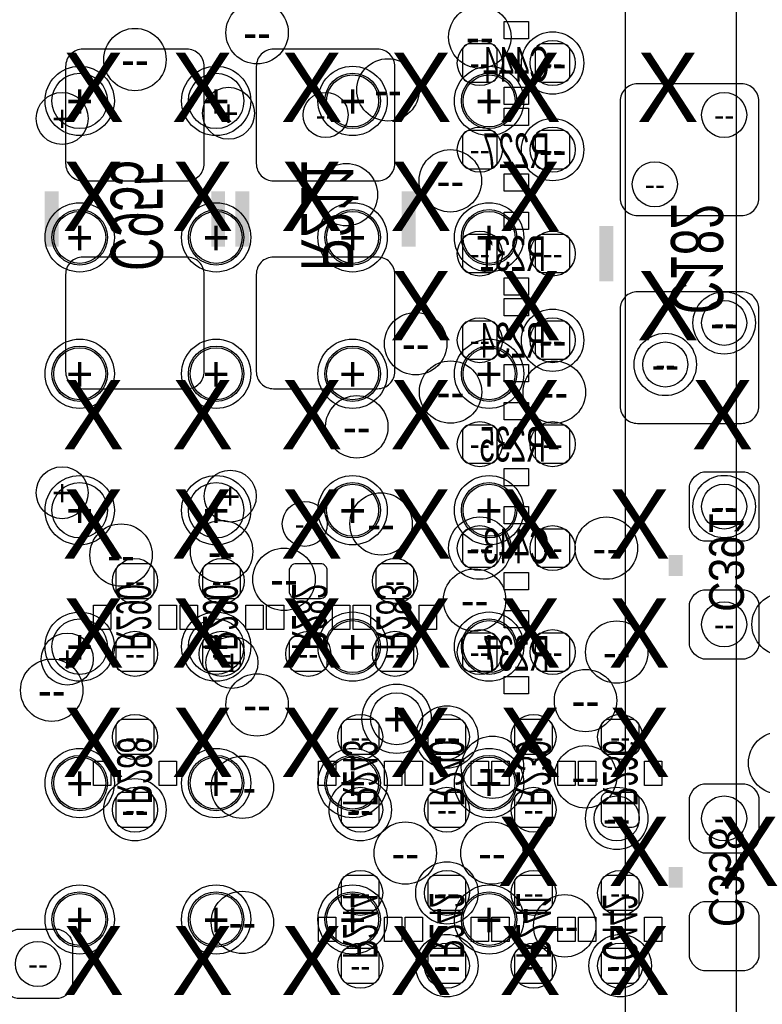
# Model space of a CAD drawing. Extents: x -22 to 398, y -34 to 263.
# Tile 31 of 48: x 29.83 to 35.27, y 33.7 to 40.91. Entities that reach past the tile are written whole.
import ezdxf
from ezdxf.enums import TextEntityAlignment as Align

# ---------------------------------------------------------------- set-up
doc = ezdxf.new("R2010")
doc.units = 0
for name, color, linetype in [('ASSY_BOT', 211, 'CONTINUOUS'), ('BOT', 153, 'CONTINUOUS'), ('DRILL', 254, 'CONTINUOUS'), ('SILK_BOT', 120, 'CONTINUOUS'), ('SILK_TOP', 211, 'CONTINUOUS'), ('TOP', 5, 'CONTINUOUS')]:
    doc.layers.add(name, color=color, linetype=linetype)

# ---------------------------------------------------------------- blocks, each defined once
blk = doc.blocks.new('FIGURE_CIRCLE')
blk.add_circle((0, 0), 0.5)

msp = doc.modelspace()

# ---------------------------------------------------------------- linework, layer by layer
at = {"layer": 'BOT'}
for points in [[(33.331404, 40.68572, 0.414214), (33.280604, 40.73652), (33.128204, 40.73652, 0.414214), (33.077404, 40.68572), (33.077404, 40.50792, 0.414214), (33.128204, 40.45712), (33.280604, 40.45712, 0.414214), (33.331404, 40.50792)], [(33.610804, 40.50792, 0.414214), (33.661604, 40.45712), (33.814004, 40.45712, 0.414214), (33.864804, 40.50792), (33.864804, 40.68572, 0.414214), (33.814004, 40.73652), (33.661604, 40.73652, 0.414214), (33.610804, 40.68572)], [(31.058104, 40.69842), (30.296104, 40.69842, 0.414214), (30.169104, 40.57142), (30.169104, 39.86022, 0.414214), (30.296104, 39.73322), (31.058104, 39.73322, 0.414214), (31.185104, 39.86022), (31.185104, 40.57142, 0.414214)], [(31.693104, 39.73322), (32.455104, 39.73322, 0.414214), (32.582104, 39.86022), (32.582104, 40.57142, 0.414214), (32.455104, 40.69842), (31.693104, 40.69842, 0.414214), (31.566104, 40.57142), (31.566104, 39.86022, 0.414214)], [(34.360104, 39.47922), (35.122104, 39.47922, 0.414214), (35.249104, 39.60622), (35.249104, 40.31742, 0.414214), (35.122104, 40.44442), (34.360104, 40.44442, 0.414214), (34.233104, 40.31742), (34.233104, 39.60622, 0.414214)], [(33.331404, 40.05072, 0.414214), (33.280604, 40.10152), (33.128204, 40.10152, 0.414214), (33.077404, 40.05072), (33.077404, 39.87292, 0.414214), (33.128204, 39.82212), (33.280604, 39.82212, 0.414214), (33.331404, 39.87292)], [(33.864804, 40.05072, 0.414214), (33.814004, 40.10152), (33.661604, 40.10152, 0.414214), (33.610804, 40.05072), (33.610804, 39.87292, 0.414214), (33.661604, 39.82212), (33.814004, 39.82212, 0.414214), (33.864804, 39.87292)], [(33.077404, 39.11092, 0.414214), (33.128204, 39.06012), (33.280604, 39.06012, 0.414214), (33.331404, 39.11092), (33.331404, 39.28872, 0.414214), (33.280604, 39.33952), (33.128204, 39.33952, 0.414214), (33.077404, 39.28872)], [(33.610804, 39.11092, 0.414214), (33.661604, 39.06012), (33.814004, 39.06012, 0.414214), (33.864804, 39.11092), (33.864804, 39.28872, 0.414214), (33.814004, 39.33952), (33.661604, 39.33952, 0.414214), (33.610804, 39.28872)], [(31.058104, 39.17442), (30.296104, 39.17442, 0.414214), (30.169104, 39.04742), (30.169104, 38.33622, 0.414214), (30.296104, 38.20922), (31.058104, 38.20922, 0.414214), (31.185104, 38.33622), (31.185104, 39.04742, 0.414214)], [(31.693104, 38.20922), (32.455104, 38.20922, 0.414214), (32.582104, 38.33622), (32.582104, 39.04742, 0.414214), (32.455104, 39.17442), (31.693104, 39.17442, 0.414214), (31.566104, 39.04742), (31.566104, 38.33622, 0.414214)], [(34.360104, 37.95522), (35.122104, 37.95522, 0.414214), (35.249104, 38.08222), (35.249104, 38.79342, 0.414214), (35.122104, 38.92042), (34.360104, 38.92042, 0.414214), (34.233104, 38.79342), (34.233104, 38.08222, 0.414214)], [(33.077404, 38.47592, 0.414214), (33.128204, 38.42512), (33.280604, 38.42512, 0.414214), (33.331404, 38.47592), (33.331404, 38.65372, 0.414214), (33.280604, 38.70452), (33.128204, 38.70452, 0.414214), (33.077404, 38.65372)], [(33.610804, 38.47592, 0.414214), (33.661604, 38.42512), (33.814004, 38.42512, 0.414214), (33.864804, 38.47592), (33.864804, 38.65372, 0.414214), (33.814004, 38.70452), (33.661604, 38.70452, 0.414214), (33.610804, 38.65372)], [(33.077404, 37.71392, 0.414214), (33.128204, 37.66312), (33.280604, 37.66312, 0.414214), (33.331404, 37.71392), (33.331404, 37.89172, 0.414214), (33.280604, 37.94252), (33.128204, 37.94252, 0.414214), (33.077404, 37.89172)], [(33.610804, 37.71392, 0.414214), (33.661604, 37.66312), (33.814004, 37.66312, 0.414214), (33.864804, 37.71392), (33.864804, 37.89172, 0.414214), (33.814004, 37.94252), (33.661604, 37.94252, 0.414214), (33.610804, 37.89172)], [(35.249104, 37.49802), (35.249104, 37.19322, -0.294587), (35.147504, 37.09162), (34.842704, 37.09162, -0.294587), (34.741104, 37.19322), (34.741104, 37.49802, -0.294587), (34.842704, 37.59962), (35.147504, 37.59962, -0.294587)], [(33.331404, 37.12972, 0.414214), (33.280604, 37.18052), (33.128204, 37.18052, 0.414214), (33.077404, 37.12972), (33.077404, 36.95192, 0.414214), (33.128204, 36.90112), (33.280604, 36.90112, 0.414214), (33.331404, 36.95192)], [(33.610804, 36.95192, 0.414214), (33.661604, 36.90112), (33.814004, 36.90112, 0.414214), (33.864804, 36.95192), (33.864804, 37.12972, 0.414214), (33.814004, 37.18052), (33.661604, 37.18052, 0.414214), (33.610804, 37.12972)], [(30.766004, 36.67252, 0.414214), (30.816804, 36.72332), (30.816804, 36.87572, 0.414214), (30.766004, 36.92652), (30.588204, 36.92652, 0.414214), (30.537404, 36.87572), (30.537404, 36.72332, 0.414214), (30.588204, 36.67252)], [(31.401004, 36.67252, 0.414214), (31.451804, 36.72332), (31.451804, 36.87572, 0.414214), (31.401004, 36.92652), (31.223204, 36.92652, 0.414214), (31.172404, 36.87572), (31.172404, 36.72332, 0.414214), (31.223204, 36.67252)], [(31.858204, 36.92652, 0.414214), (31.807404, 36.87572), (31.807404, 36.72332, 0.414214), (31.858204, 36.67252), (32.036004, 36.67252, 0.414214), (32.086804, 36.72332), (32.086804, 36.87572, 0.414214), (32.036004, 36.92652)], [(32.671004, 36.67252, 0.414214), (32.721804, 36.72332), (32.721804, 36.87572, 0.414214), (32.671004, 36.92652), (32.493204, 36.92652, 0.414214), (32.442404, 36.87572), (32.442404, 36.72332, 0.414214), (32.493204, 36.67252)], [(35.249104, 36.63442), (35.249104, 36.32962, -0.294587), (35.147504, 36.22802), (34.842704, 36.22802, -0.294587), (34.741104, 36.32962), (34.741104, 36.63442, -0.294587), (34.842704, 36.73602), (35.147504, 36.73602, -0.294587)], [(30.766004, 36.13912, 0.414214), (30.816804, 36.18992), (30.816804, 36.34232, 0.414214), (30.766004, 36.39312), (30.588204, 36.39312, 0.414214), (30.537404, 36.34232), (30.537404, 36.18992, 0.414214), (30.588204, 36.13912)], [(31.401004, 36.13912, 0.414214), (31.451804, 36.18992), (31.451804, 36.34232, 0.414214), (31.401004, 36.39312), (31.223204, 36.39312, 0.414214), (31.172404, 36.34232), (31.172404, 36.18992, 0.414214), (31.223204, 36.13912)], [(31.858204, 36.39312, 0.414214), (31.807404, 36.34232), (31.807404, 36.18992, 0.414214), (31.858204, 36.13912), (32.036004, 36.13912, 0.414214), (32.086804, 36.18992), (32.086804, 36.34232, 0.414214), (32.036004, 36.39312)], [(32.671004, 36.13912, 0.414214), (32.721804, 36.18992), (32.721804, 36.34232, 0.414214), (32.671004, 36.39312), (32.493204, 36.39312, 0.414214), (32.442404, 36.34232), (32.442404, 36.18992, 0.414214), (32.493204, 36.13912)], [(33.077404, 36.18992, 0.414214), (33.128204, 36.13912), (33.280604, 36.13912, 0.414214), (33.331404, 36.18992), (33.331404, 36.36772, 0.414214), (33.280604, 36.41852), (33.128204, 36.41852, 0.414214), (33.077404, 36.36772)], [(33.610804, 36.18992, 0.414214), (33.661604, 36.13912), (33.814004, 36.13912, 0.414214), (33.864804, 36.18992), (33.864804, 36.36772, 0.414214), (33.814004, 36.41852), (33.661604, 36.41852, 0.414214), (33.610804, 36.36772)], [(30.588204, 35.78352, 0.414214), (30.537404, 35.73272), (30.537404, 35.58032, 0.414214), (30.588204, 35.52952), (30.766004, 35.52952, 0.414214), (30.816804, 35.58032), (30.816804, 35.73272, 0.414214), (30.766004, 35.78352)], [(32.239204, 35.78352, 0.414214), (32.188404, 35.73272), (32.188404, 35.58032, 0.414214), (32.239204, 35.52952), (32.417004, 35.52952, 0.414214), (32.467804, 35.58032), (32.467804, 35.73272, 0.414214), (32.417004, 35.78352)], [(33.052004, 35.52952, 0.414214), (33.102804, 35.58032), (33.102804, 35.73272, 0.414214), (33.052004, 35.78352), (32.874204, 35.78352, 0.414214), (32.823404, 35.73272), (32.823404, 35.58032, 0.414214), (32.874204, 35.52952)], [(33.687004, 35.52952, 0.414214), (33.737804, 35.58032), (33.737804, 35.73272, 0.414214), (33.687004, 35.78352), (33.509204, 35.78352, 0.414214), (33.458404, 35.73272), (33.458404, 35.58032, 0.414214), (33.509204, 35.52952)], [(34.144204, 35.78352, 0.414214), (34.093404, 35.73272), (34.093404, 35.58032, 0.414214), (34.144204, 35.52952), (34.322004, 35.52952, 0.414214), (34.372804, 35.58032), (34.372804, 35.73272, 0.414214), (34.322004, 35.78352)], [(34.741104, 34.90722), (34.741104, 35.21202, -0.294587), (34.842704, 35.31362), (35.147504, 35.31362, -0.294587), (35.249104, 35.21202), (35.249104, 34.90722, -0.294587), (35.147504, 34.80562), (34.842704, 34.80562, -0.294587)], [(30.588204, 35.25012, 0.414214), (30.537404, 35.19932), (30.537404, 35.04692, 0.414214), (30.588204, 34.99612), (30.766004, 34.99612, 0.414214), (30.816804, 35.04692), (30.816804, 35.19932, 0.414214), (30.766004, 35.25012)], [(32.239204, 35.25012, 0.414214), (32.188404, 35.19932), (32.188404, 35.04692, 0.414214), (32.239204, 34.99612), (32.417004, 34.99612, 0.414214), (32.467804, 35.04692), (32.467804, 35.19932, 0.414214), (32.417004, 35.25012)], [(33.052004, 34.99612, 0.414214), (33.102804, 35.04692), (33.102804, 35.19932, 0.414214), (33.052004, 35.25012), (32.874204, 35.25012, 0.414214), (32.823404, 35.19932), (32.823404, 35.04692, 0.414214), (32.874204, 34.99612)], [(33.687004, 34.99612, 0.414214), (33.737804, 35.04692), (33.737804, 35.19932, 0.414214), (33.687004, 35.25012), (33.509204, 35.25012, 0.414214), (33.458404, 35.19932), (33.458404, 35.04692, 0.414214), (33.509204, 34.99612)], [(34.144204, 35.25012, 0.414214), (34.093404, 35.19932), (34.093404, 35.04692, 0.414214), (34.144204, 34.99612), (34.322004, 34.99612, 0.414214), (34.372804, 35.04692), (34.372804, 35.19932, 0.414214), (34.322004, 35.25012)], [(32.239204, 34.64052, 0.414214), (32.188404, 34.58972), (32.188404, 34.43732, 0.414214), (32.239204, 34.38652), (32.417004, 34.38652, 0.414214), (32.467804, 34.43732), (32.467804, 34.58972, 0.414214), (32.417004, 34.64052)], [(32.874204, 34.64052, 0.414214), (32.823404, 34.58972), (32.823404, 34.43732, 0.414214), (32.874204, 34.38652), (33.052004, 34.38652, 0.414214), (33.102804, 34.43732), (33.102804, 34.58972, 0.414214), (33.052004, 34.64052)], [(33.509204, 34.64052, 0.414214), (33.458404, 34.58972), (33.458404, 34.43732, 0.414214), (33.509204, 34.38652), (33.687004, 34.38652, 0.414214), (33.737804, 34.43732), (33.737804, 34.58972, 0.414214), (33.687004, 34.64052)], [(34.322004, 34.38652, 0.414214), (34.372804, 34.43732), (34.372804, 34.58972, 0.414214), (34.322004, 34.64052), (34.144204, 34.64052, 0.414214), (34.093404, 34.58972), (34.093404, 34.43732, 0.414214), (34.144204, 34.38652)], [(34.741104, 34.04362), (34.741104, 34.34842, -0.294587), (34.842704, 34.45002), (35.147504, 34.45002, -0.294587), (35.249104, 34.34842), (35.249104, 34.04362, -0.294587), (35.147504, 33.94202), (34.842704, 33.94202, -0.294587)], [(29.813504, 34.24682), (30.118304, 34.24682, -0.294587), (30.219904, 34.14522), (30.219904, 33.84042, -0.294587), (30.118304, 33.73882), (29.813504, 33.73882, -0.294587), (29.711904, 33.84042), (29.711904, 34.14522, -0.294587)], [(32.239204, 34.10712, 0.414214), (32.188404, 34.05632), (32.188404, 33.90392, 0.414214), (32.239204, 33.85312), (32.417004, 33.85312, 0.414214), (32.467804, 33.90392), (32.467804, 34.05632, 0.414214), (32.417004, 34.10712)], [(32.874204, 34.10712, 0.414214), (32.823404, 34.05632), (32.823404, 33.90392, 0.414214), (32.874204, 33.85312), (33.052004, 33.85312, 0.414214), (33.102804, 33.90392), (33.102804, 34.05632, 0.414214), (33.052004, 34.10712)], [(33.509204, 34.10712, 0.414214), (33.458404, 34.05632), (33.458404, 33.90392, 0.414214), (33.509204, 33.85312), (33.687004, 33.85312, 0.414214), (33.737804, 33.90392), (33.737804, 34.05632, 0.414214), (33.687004, 34.10712)], [(34.144204, 34.10712, 0.414214), (34.093404, 34.05632), (34.093404, 33.90392, 0.414214), (34.144204, 33.85312), (34.322004, 33.85312, 0.414214), (34.372804, 33.90392), (34.372804, 34.05632, 0.414214), (34.322004, 34.10712)]]:
    msp.add_lwpolyline(points, format="xyb", close=True, dxfattribs=at)
at = {"layer": 'SILK_BOT'}
for points in [[(33.560004, 40.90162), (33.560004, 40.77462), (33.382204, 40.77462), (33.382204, 40.90162)], [(33.560004, 40.41902), (33.560004, 40.29202), (33.382204, 40.29202), (33.382204, 40.41902)], [(33.560004, 40.26662), (33.560004, 40.13962), (33.382204, 40.13962), (33.382204, 40.26662)], [(33.560004, 39.78402), (33.560004, 39.65702), (33.382204, 39.65702), (33.382204, 39.78402)], [(33.382204, 39.37762), (33.382204, 39.50462), (33.560004, 39.50462), (33.560004, 39.37762)], [(33.382204, 38.89502), (33.382204, 39.02202), (33.560004, 39.02202), (33.560004, 38.89502)], [(33.382204, 38.74262), (33.382204, 38.86962), (33.560004, 38.86962), (33.560004, 38.74262)], [(33.382204, 38.26002), (33.382204, 38.38702), (33.560004, 38.38702), (33.560004, 38.26002)], [(33.382204, 37.98062), (33.382204, 38.10762), (33.560004, 38.10762), (33.560004, 37.98062)], [(33.382204, 37.49802), (33.382204, 37.62502), (33.560004, 37.62502), (33.560004, 37.49802)], [(33.382204, 37.21862), (33.382204, 37.34562), (33.560004, 37.34562), (33.560004, 37.21862)], [(33.382204, 36.73602), (33.382204, 36.86302), (33.560004, 36.86302), (33.560004, 36.73602)], [(30.499304, 36.44392), (30.372304, 36.44392), (30.372304, 36.62172), (30.499304, 36.62172)], [(30.981904, 36.44392), (30.854904, 36.44392), (30.854904, 36.62172), (30.981904, 36.62172)], [(31.134304, 36.44392), (31.007304, 36.44392), (31.007304, 36.62172), (31.134304, 36.62172)], [(31.616904, 36.44392), (31.489904, 36.44392), (31.489904, 36.62172), (31.616904, 36.62172)], [(31.642304, 36.62172), (31.769304, 36.62172), (31.769304, 36.44392), (31.642304, 36.44392)], [(32.124904, 36.62172), (32.251904, 36.62172), (32.251904, 36.44392), (32.124904, 36.44392)], [(32.404304, 36.44392), (32.277304, 36.44392), (32.277304, 36.62172), (32.404304, 36.62172)], [(32.886904, 36.44392), (32.759904, 36.44392), (32.759904, 36.62172), (32.886904, 36.62172)], [(33.382204, 36.45662), (33.382204, 36.58362), (33.560004, 36.58362), (33.560004, 36.45662)], [(33.382204, 35.97402), (33.382204, 36.10102), (33.560004, 36.10102), (33.560004, 35.97402)], [(30.372304, 35.47872), (30.499304, 35.47872), (30.499304, 35.30092), (30.372304, 35.30092)], [(30.854904, 35.47872), (30.981904, 35.47872), (30.981904, 35.30092), (30.854904, 35.30092)], [(32.023304, 35.47872), (32.150304, 35.47872), (32.150304, 35.30092), (32.023304, 35.30092)], [(32.505904, 35.47872), (32.632904, 35.47872), (32.632904, 35.30092), (32.505904, 35.30092)], [(32.785304, 35.30092), (32.658304, 35.30092), (32.658304, 35.47872), (32.785304, 35.47872)], [(33.267904, 35.30092), (33.140904, 35.30092), (33.140904, 35.47872), (33.267904, 35.47872)], [(33.420304, 35.30092), (33.293304, 35.30092), (33.293304, 35.47872), (33.420304, 35.47872)], [(33.902904, 35.30092), (33.775904, 35.30092), (33.775904, 35.47872), (33.902904, 35.47872)], [(33.928304, 35.47872), (34.055304, 35.47872), (34.055304, 35.30092), (33.928304, 35.30092)], [(34.410904, 35.47872), (34.537904, 35.47872), (34.537904, 35.30092), (34.410904, 35.30092)], [(32.023304, 34.33572), (32.150304, 34.33572), (32.150304, 34.15792), (32.023304, 34.15792)], [(32.505904, 34.33572), (32.632904, 34.33572), (32.632904, 34.15792), (32.505904, 34.15792)], [(32.658304, 34.33572), (32.785304, 34.33572), (32.785304, 34.15792), (32.658304, 34.15792)], [(33.140904, 34.33572), (33.267904, 34.33572), (33.267904, 34.15792), (33.140904, 34.15792)], [(33.293304, 34.33572), (33.420304, 34.33572), (33.420304, 34.15792), (33.293304, 34.15792)], [(33.775904, 34.33572), (33.902904, 34.33572), (33.902904, 34.15792), (33.775904, 34.15792)], [(34.055304, 34.15792), (33.928304, 34.15792), (33.928304, 34.33572), (34.055304, 34.33572)], [(34.537904, 34.15792), (34.410904, 34.15792), (34.410904, 34.33572), (34.537904, 34.33572)]]:
    msp.add_lwpolyline(points, close=True, dxfattribs=at)
at = {"layer": 'SILK_BOT', "const_width": 0.1016}
for points in [[(30.067504, 39.25062), (30.067504, 39.65702)], [(31.286704, 39.25062), (31.286704, 39.65702)], [(31.464504, 39.65702), (31.464504, 39.25062)], [(32.683704, 39.65702), (32.683704, 39.25062)], [(34.131504, 39.40302), (34.131504, 38.99662)], [(34.639504, 36.99002), (34.639504, 36.83762)], [(34.639504, 34.55162), (34.639504, 34.70402)]]:
    msp.add_lwpolyline(points, dxfattribs=at)
at = {"layer": 'SILK_TOP'}
for points in [[(23.271988, 33.318704), (34.27222, 33.318704), (34.27222, 44.318936), (23.271988, 44.318936), (23.271988, 33.318704)], [(46.08322, 44.318936), (35.082988, 44.318936), (35.082988, 33.318704), (46.08322, 33.318704), (46.08322, 44.318936)]]:
    msp.add_lwpolyline(points, dxfattribs=at)
at = {"layer": 'TOP'}
for centre in [(30.272228, 40.318944), (31.272226, 40.318944), (32.272224, 40.318944), (33.272222, 40.318944), (30.272228, 39.318692), (31.272226, 39.318692), (32.272224, 39.318692), (33.272222, 39.318692), (30.272228, 38.318948), (31.272226, 38.318948), (32.272224, 38.318948), (33.272222, 38.318948), (30.272228, 37.318696), (31.272226, 37.318696), (32.272224, 37.318696), (33.272222, 37.318696), (30.272228, 36.318698), (31.272226, 36.318698), (32.272224, 36.318698), (33.272222, 36.318698), (30.272228, 35.3187), (31.272226, 35.3187), (32.272224, 35.3187), (33.272222, 35.3187), (30.272228, 34.318702), (31.272226, 34.318702), (32.272224, 34.318702), (33.272222, 34.318702)]:
    msp.add_circle(centre, 0.2032, dxfattribs=at)

# ---------------------------------------------------------------- block references
at = {"layer": 'DRILL'}
for p, xscale, yscale in [((31.572454, 40.81907), 0.4572, 0.4572), ((33.204404, 40.78732), 0.4572, 0.4572), ((30.677104, 40.62222), 0.4572, 0.4572), ((33.737804, 40.59682), 0.4572, 0.4572), ((33.204404, 40.59682), 0.3302, 0.3302), ((33.737804, 40.59682), 0.3302, 0.3302), ((30.272228, 40.318944), 0.508, 0.508), ((31.272226, 40.318944), 0.508, 0.508), ((32.272224, 40.318944), 0.508, 0.508), ((32.531304, 40.39997), 0.4572, 0.4572), ((33.272222, 40.318944), 0.508, 0.508), ((32.272224, 40.318944), 0.381, 0.381), ((33.272222, 40.318944), 0.381, 0.381), ((31.362904, 40.228266), 0.381, 0.381), ((30.143704, 40.19042), 0.381, 0.381), ((32.074104, 40.21582), 0.3302, 0.3302), ((34.995104, 40.21582), 0.3302, 0.3302), ((33.737804, 39.96182), 0.4572, 0.4572), ((33.204404, 39.96182), 0.3302, 0.3302), ((33.737804, 39.96182), 0.3302, 0.3302), ((32.988504, 39.73322), 0.4572, 0.4572), ((32.226504, 39.63162), 0.4572, 0.4572), ((34.487104, 39.70782), 0.3302, 0.3302), ((30.272228, 39.318692), 0.508, 0.508), ((31.272226, 39.318692), 0.508, 0.508), ((32.272224, 39.318692), 0.508, 0.508), ((33.272222, 39.318692), 0.508, 0.508), ((30.272228, 39.318692), 0.381, 0.381), ((31.272226, 39.318692), 0.381, 0.381), ((32.272224, 39.318692), 0.381, 0.381), ((33.272222, 39.318692), 0.381, 0.381), ((33.204404, 39.19982), 0.3302, 0.3302), ((33.737804, 39.19982), 0.3302, 0.3302), ((34.995104, 38.69182), 0.4572, 0.4572), ((34.995104, 38.69182), 0.3302, 0.3302), ((32.734504, 38.53942), 0.4572, 0.4572), ((33.737804, 38.56482), 0.4572, 0.4572), ((33.204404, 38.56482), 0.3302, 0.3302), ((33.737804, 38.56482), 0.3302, 0.3302), ((34.563304, 38.38702), 0.4572, 0.4572), ((30.272228, 38.318948), 0.508, 0.508), ((31.272226, 38.318948), 0.508, 0.508), ((32.272224, 38.318948), 0.508, 0.508), ((33.272222, 38.318948), 0.508, 0.508), ((34.563304, 38.38702), 0.3302, 0.3302), ((30.272228, 38.318948), 0.381, 0.381), ((31.272226, 38.318948), 0.381, 0.381), ((32.272224, 38.318948), 0.381, 0.381), ((33.272222, 38.318948), 0.381, 0.381), ((32.989774, 38.18509), 0.4572, 0.4572), ((33.750504, 38.18382), 0.4572, 0.4572), ((32.302704, 37.92982), 0.4572, 0.4572), ((33.204404, 37.80282), 0.3302, 0.3302), ((33.737804, 37.80282), 0.3302, 0.3302), ((30.143704, 37.44722), 0.381, 0.381), ((31.37535, 37.42182), 0.381, 0.381), ((30.272228, 37.318696), 0.508, 0.508), ((31.272226, 37.318696), 0.508, 0.508), ((32.272224, 37.318696), 0.508, 0.508), ((33.272222, 37.318696), 0.508, 0.508), ((34.995104, 37.34562), 0.4572, 0.4572), ((32.272224, 37.318696), 0.381, 0.381), ((33.272222, 37.318696), 0.381, 0.381), ((34.995104, 37.34562), 0.3302, 0.3302), ((32.480504, 37.218366), 0.4572, 0.4572), ((31.921704, 37.218366), 0.3302, 0.3302), ((31.312104, 37.01542), 0.4572, 0.4572), ((33.204404, 37.04082), 0.4572, 0.4572), ((34.131504, 37.04082), 0.4572, 0.4572), ((30.575504, 36.99002), 0.4572, 0.4572), ((33.204404, 37.04082), 0.3302, 0.3302), ((33.737804, 37.04082), 0.3302, 0.3302), ((31.769304, 36.81222), 0.4572, 0.4572), ((30.677104, 36.79952), 0.3302, 0.3302), ((31.312104, 36.79952), 0.3302, 0.3302), ((32.582104, 36.79952), 0.3302, 0.3302), ((33.166304, 36.65982), 0.4572, 0.4572), ((35.426904, 36.48202), 0.4572, 0.4572), ((34.995104, 36.48202), 0.3302, 0.3302), ((30.272228, 36.318698), 0.508, 0.508), ((31.272226, 36.318698), 0.508, 0.508), ((32.272224, 36.318698), 0.508, 0.508), ((33.272222, 36.318698), 0.508, 0.508), ((32.272224, 36.318698), 0.381, 0.381), ((33.272222, 36.318698), 0.381, 0.381), ((34.207704, 36.27882), 0.4572, 0.4572), ((30.18155, 36.22802), 0.381, 0.381), ((30.677104, 36.26612), 0.3302, 0.3302), ((31.312104, 36.26612), 0.3302, 0.3302), ((31.388304, 36.20262), 0.381, 0.381), ((31.947104, 36.26612), 0.3302, 0.3302), ((32.582104, 36.26612), 0.3302, 0.3302), ((33.204404, 36.27882), 0.3302, 0.3302), ((33.737804, 36.27882), 0.3302, 0.3302), ((30.067504, 35.99942), 0.4572, 0.4572), ((31.572454, 35.89147), 0.4572, 0.4572), ((33.979104, 35.92322), 0.4572, 0.4572), ((32.594804, 35.78987), 0.508, 0.508), ((32.594804, 35.78987), 0.381, 0.381), ((32.963104, 35.65652), 0.4572, 0.4572), ((30.677104, 35.65652), 0.3302, 0.3302), ((32.328104, 35.65652), 0.3302, 0.3302), ((32.963104, 35.65652), 0.3302, 0.3302), ((33.598104, 35.65652), 0.3302, 0.3302), ((34.233104, 35.65652), 0.3302, 0.3302), ((33.297114, 35.434778), 0.4572, 0.4572), ((35.401504, 35.46602), 0.4572, 0.4572), ((33.979104, 35.36442), 0.4572, 0.4572), ((30.272228, 35.3187), 0.508, 0.508), ((30.272228, 35.3187), 0.381, 0.381), ((31.272226, 35.3187), 0.508, 0.508), ((31.272226, 35.3187), 0.381, 0.381), ((31.464504, 35.28822), 0.4572, 0.4572), ((32.272224, 35.3187), 0.508, 0.508), ((32.272224, 35.3187), 0.381, 0.381), ((33.272222, 35.3187), 0.508, 0.508), ((33.272222, 35.3187), 0.381, 0.381), ((30.677104, 35.12312), 0.4572, 0.4572), ((32.328104, 35.12312), 0.4572, 0.4572), ((30.677104, 35.12312), 0.3302, 0.3302), ((32.328104, 35.12312), 0.3302, 0.3302), ((32.963104, 35.12312), 0.3302, 0.3302), ((33.598104, 35.12312), 0.3302, 0.3302), ((34.207704, 35.05962), 0.4572, 0.4572), ((34.207704, 35.05962), 0.3302, 0.3302), ((34.995104, 35.05962), 0.3302, 0.3302), ((32.658304, 34.80562), 0.4572, 0.4572), ((33.293304, 34.80562), 0.4572, 0.4572), ((32.963104, 34.51352), 0.4572, 0.4572), ((32.328104, 34.51352), 0.3302, 0.3302), ((32.963104, 34.51352), 0.3302, 0.3302), ((33.598104, 34.51352), 0.3302, 0.3302), ((34.233104, 34.51352), 0.3302, 0.3302), ((30.272228, 34.318702), 0.508, 0.508), ((31.272226, 34.318702), 0.508, 0.508), ((32.272224, 34.318702), 0.508, 0.508), ((33.272222, 34.318702), 0.508, 0.508), ((30.272228, 34.318702), 0.381, 0.381), ((31.272226, 34.318702), 0.381, 0.381), ((31.464504, 34.29762), 0.4572, 0.4572), ((32.272224, 34.318702), 0.381, 0.381), ((33.272222, 34.318702), 0.381, 0.381), ((33.826704, 34.27222), 0.4572, 0.4572), ((29.965904, 33.99282), 0.3302, 0.3302), ((32.328104, 33.98012), 0.3302, 0.3302), ((32.963104, 33.98012), 0.4572, 0.4572), ((32.963104, 33.98012), 0.3302, 0.3302), ((33.598104, 33.98012), 0.3302, 0.3302), ((34.233104, 33.98012), 0.4572, 0.4572), ((34.233104, 33.98012), 0.3302, 0.3302)]:
    msp.add_blockref('FIGURE_CIRCLE', p, dxfattribs=dict(at, xscale=xscale, yscale=yscale))

# ---------------------------------------------------------------- texts
at = {"layer": 'ASSY_BOT', "text_generation_flag": 2, "width": 0.6}
for s, p in [('C444', (33.471104, 40.461184)), ('R227', (33.471104, 39.826438)), ('R231', (33.445704, 39.07282)), ('R234', (33.445704, 38.43782)), ('R235', (33.445704, 37.67582)), ('C443', (33.471104, 36.930584)), ('R237', (33.471104, 36.143438))]:
    msp.add_text(s, height=0.254, dxfattribs=at).set_placement(p, align=Align.CENTER)
at = {"layer": 'ASSY_BOT', "text_generation_flag": 2}
for s, height, width, p in [('C955', 0.381, 0.666667, (30.499304, 39.47922)), ('R211', 0.381, 0.666667, (31.896304, 39.47922)), ('C182', 0.381, 0.666667, (34.605468, 39.16172)), ('C391', 0.254, 0.9, (34.885122, 36.93922)), ('R290', 0.254, 0.6, (30.541468, 36.53282)), ('R280', 0.254, 0.6, (31.176468, 36.53282)), ('R282', 0.254, 0.6, (31.828994, 36.536376)), ('R283', 0.254, 0.6, (32.446722, 36.53282)), ('R288', 0.254, 0.6, (30.547564, 35.4076)), ('R243', 0.254, 0.6, (32.201104, 35.38982)), ('R240', 0.254, 0.6, (32.836104, 35.38982)), ('R239', 0.254, 0.6, (33.471104, 35.38982)), ('R236', 0.254, 0.6, (34.106104, 35.38982)), ('C358', 0.254, 0.9, (34.885122, 34.62782)), ('R244', 0.254, 0.6, (32.201104, 34.27222)), ('R242', 0.254, 0.6, (32.836104, 34.27222)), ('R241', 0.254, 0.6, (33.471104, 34.27222)), ('C442', 0.254, 0.6, (34.104072, 34.25952))]:
    msp.add_text(s, height=height, rotation=270, dxfattribs=dict(at, width=width)).set_placement(p, align=Align.CENTER)
at = {"layer": 'DRILL'}
for s, height, p in [('--', 0.2286, (31.572454, 40.81907)), ('--', 0.2286, (33.204404, 40.78732)), ('X', 0.508, (30.372304, 40.41902)), ('X', 0.508, (31.172404, 40.41902)), ('X', 0.508, (31.972504, 40.41902)), ('X', 0.508, (32.772604, 40.41902)), ('X', 0.508, (33.572704, 40.41902)), ('X', 0.508, (34.582354, 40.41902)), ('--', 0.2286, (30.677104, 40.62222)), ('--', 0.1651, (33.204404, 40.59682)), ('--', 0.2286, (33.737804, 40.59682)), ('--', 0.1651, (33.737804, 40.59682)), ('+', 0.254, (30.272228, 40.318944)), ('+', 0.254, (31.272226, 40.318944)), ('+', 0.254, (32.272224, 40.318944)), ('+', 0.1905, (32.272224, 40.318944)), ('--', 0.2286, (32.531304, 40.39997)), ('+', 0.254, (33.272222, 40.318944)), ('+', 0.1905, (33.272222, 40.318944)), ('+', 0.1905, (31.362904, 40.228266)), ('+', 0.1905, (30.143704, 40.19042)), ('--', 0.1651, (32.074104, 40.21582)), ('--', 0.1651, (34.995104, 40.21582)), ('--', 0.1651, (33.204404, 39.96182)), ('--', 0.2286, (33.737804, 39.96182)), ('--', 0.1651, (33.737804, 39.96182)), ('X', 0.508, (30.372304, 39.61892)), ('X', 0.508, (31.172404, 39.61892)), ('X', 0.508, (31.972504, 39.61892)), ('X', 0.508, (32.772604, 39.61892)), ('X', 0.508, (33.572704, 39.61892)), ('--', 0.2286, (32.988504, 39.73322)), ('--', 0.1651, (34.487104, 39.70782)), ('--', 0.2286, (32.226504, 39.63162)), ('+', 0.254, (30.272228, 39.318692)), ('+', 0.254, (31.272226, 39.318692)), ('+', 0.254, (32.272224, 39.318692)), ('+', 0.254, (33.272222, 39.318692)), ('+', 0.1905, (30.272228, 39.318692)), ('+', 0.1905, (31.272226, 39.318692)), ('+', 0.1905, (32.272224, 39.318692)), ('+', 0.1905, (33.272222, 39.318692)), ('--', 0.1651, (33.204404, 39.19982)), ('--', 0.1651, (33.737804, 39.19982)), ('X', 0.508, (32.772604, 38.81882)), ('X', 0.508, (33.572704, 38.81882)), ('X', 0.508, (34.582354, 38.81882)), ('--', 0.2286, (34.995104, 38.69182)), ('--', 0.1651, (34.995104, 38.69182)), ('--', 0.1651, (33.204404, 38.56482)), ('--', 0.2286, (33.737804, 38.56482)), ('--', 0.1651, (33.737804, 38.56482)), ('--', 0.2286, (32.734504, 38.53942)), ('+', 0.254, (30.272228, 38.318948)), ('+', 0.254, (31.272226, 38.318948)), ('+', 0.254, (32.272224, 38.318948)), ('+', 0.254, (33.272222, 38.318948)), ('+', 0.1905, (30.272228, 38.318948)), ('+', 0.1905, (31.272226, 38.318948)), ('+', 0.1905, (32.272224, 38.318948)), ('+', 0.1905, (33.272222, 38.318948)), ('--', 0.2286, (34.563304, 38.38702)), ('--', 0.1651, (34.563304, 38.38702)), ('X', 0.508, (30.372304, 38.01872)), ('X', 0.508, (31.172404, 38.01872)), ('X', 0.508, (31.972504, 38.01872)), ('X', 0.508, (32.772604, 38.01872)), ('X', 0.508, (33.572704, 38.01872)), ('X', 0.508, (34.982404, 38.01872)), ('--', 0.2286, (32.989774, 38.18509)), ('--', 0.2286, (33.750504, 38.18382)), ('--', 0.2286, (32.302704, 37.92982)), ('--', 0.1651, (33.204404, 37.80282)), ('--', 0.1651, (33.737804, 37.80282)), ('+', 0.1905, (30.143704, 37.44722)), ('X', 0.508, (30.372304, 37.21862)), ('X', 0.508, (31.172404, 37.21862)), ('+', 0.1905, (31.37535, 37.42182)), ('X', 0.508, (31.972504, 37.21862)), ('X', 0.508, (32.77235, 37.218366)), ('X', 0.508, (33.572704, 37.21862)), ('X', 0.508, (34.372804, 37.21862)), ('+', 0.254, (30.272228, 37.318696)), ('+', 0.254, (31.272226, 37.318696)), ('+', 0.254, (32.272224, 37.318696)), ('+', 0.254, (33.272222, 37.318696)), ('+', 0.1905, (32.272224, 37.318696)), ('+', 0.1905, (33.272222, 37.318696)), ('--', 0.2286, (34.995104, 37.34562)), ('--', 0.1651, (34.995104, 37.34562)), ('--', 0.1651, (31.921704, 37.218366)), ('--', 0.2286, (32.480504, 37.218366)), ('--', 0.2286, (33.204404, 37.04082)), ('--', 0.1651, (33.204404, 37.04082)), ('--', 0.1651, (33.737804, 37.04082)), ('--', 0.2286, (34.131504, 37.04082)), ('--', 0.2286, (30.575504, 36.99002)), ('--', 0.2286, (31.312104, 37.01542)), ('--', 0.1651, (30.677104, 36.79952)), ('--', 0.1651, (31.312104, 36.79952)), ('--', 0.2286, (31.769304, 36.81222)), ('--', 0.1651, (32.582104, 36.79952)), ('X', 0.508, (30.372304, 36.41852)), ('X', 0.508, (31.172404, 36.41852)), ('X', 0.508, (31.972504, 36.41852)), ('X', 0.508, (32.772604, 36.41852)), ('X', 0.508, (33.572704, 36.41852)), ('X', 0.508, (34.372804, 36.41852)), ('--', 0.2286, (33.166304, 36.65982)), ('--', 0.1651, (34.995104, 36.48202)), ('+', 0.254, (30.272228, 36.318698)), ('+', 0.254, (31.272226, 36.318698)), ('+', 0.254, (32.272224, 36.318698)), ('+', 0.1905, (32.272224, 36.318698)), ('+', 0.254, (33.272222, 36.318698)), ('+', 0.1905, (33.272222, 36.318698)), ('+', 0.1905, (30.18155, 36.22802)), ('--', 0.1651, (30.677104, 36.26612)), ('--', 0.1651, (31.312104, 36.26612)), ('+', 0.1905, (31.388304, 36.20262)), ('--', 0.1651, (31.947104, 36.26612)), ('--', 0.1651, (32.582104, 36.26612)), ('--', 0.1651, (33.204404, 36.27882)), ('--', 0.1651, (33.737804, 36.27882)), ('--', 0.2286, (34.207704, 36.27882)), ('--', 0.2286, (30.067504, 35.99942)), ('X', 0.508, (30.372304, 35.61842)), ('X', 0.508, (31.172404, 35.61842)), ('--', 0.2286, (31.572454, 35.89147)), ('X', 0.508, (31.972504, 35.61842)), ('+', 0.254, (32.594804, 35.78987)), ('X', 0.508, (32.772604, 35.61842)), ('X', 0.508, (33.572704, 35.61842)), ('--', 0.2286, (33.979104, 35.92322)), ('X', 0.508, (34.372804, 35.61842)), ('+', 0.1905, (32.594804, 35.78987)), ('--', 0.1651, (30.677104, 35.65652)), ('--', 0.1651, (32.328104, 35.65652)), ('--', 0.2286, (32.963104, 35.65652)), ('--', 0.1651, (32.963104, 35.65652)), ('--', 0.1651, (33.598104, 35.65652)), ('--', 0.1651, (34.233104, 35.65652)), ('+', 0.254, (30.272228, 35.3187)), ('+', 0.1905, (30.272228, 35.3187)), ('+', 0.254, (31.272226, 35.3187)), ('+', 0.1905, (31.272226, 35.3187)), ('+', 0.254, (32.272224, 35.3187)), ('+', 0.1905, (32.272224, 35.3187)), ('+', 0.254, (33.272222, 35.3187)), ('--', 0.2286, (33.297114, 35.434778)), ('+', 0.1905, (33.272222, 35.3187)), ('--', 0.2286, (33.979104, 35.36442)), ('--', 0.2286, (31.464504, 35.28822)), ('--', 0.2286, (30.677104, 35.12312)), ('--', 0.1651, (30.677104, 35.12312)), ('--', 0.2286, (32.328104, 35.12312)), ('--', 0.1651, (32.328104, 35.12312)), ('--', 0.1651, (32.963104, 35.12312)), ('--', 0.1651, (33.598104, 35.12312)), ('X', 0.508, (33.560004, 34.81832)), ('--', 0.2286, (34.207704, 35.05962)), ('--', 0.1651, (34.207704, 35.05962)), ('X', 0.508, (34.372804, 34.81832)), ('--', 0.1651, (34.995104, 35.05962)), ('X', 0.508, (35.172904, 34.81832)), ('--', 0.2286, (32.658304, 34.80562)), ('--', 0.2286, (33.293304, 34.80562)), ('--', 0.1651, (32.328104, 34.51352)), ('--', 0.1651, (32.963104, 34.51352)), ('--', 0.1651, (33.598104, 34.51352)), ('--', 0.1651, (34.233104, 34.51352)), ('--', 0.2286, (32.963104, 34.51352)), ('+', 0.254, (30.272228, 34.318702)), ('+', 0.1905, (30.272228, 34.318702)), ('+', 0.254, (31.272226, 34.318702)), ('+', 0.1905, (31.272226, 34.318702)), ('+', 0.254, (32.272224, 34.318702)), ('+', 0.1905, (32.272224, 34.318702)), ('+', 0.254, (33.272222, 34.318702)), ('+', 0.1905, (33.272222, 34.318702)), ('X', 0.508, (30.372304, 34.01822)), ('X', 0.508, (31.172404, 34.01822)), ('--', 0.2286, (31.464504, 34.29762)), ('X', 0.508, (31.972504, 34.01822)), ('X', 0.508, (32.772604, 34.01822)), ('X', 0.508, (33.572704, 34.01822)), ('--', 0.2286, (33.826704, 34.27222)), ('X', 0.508, (34.372804, 34.01822)), ('--', 0.1651, (29.965904, 33.99282)), ('--', 0.1651, (32.328104, 33.98012)), ('--', 0.2286, (32.963104, 33.98012)), ('--', 0.1651, (32.963104, 33.98012)), ('--', 0.1651, (33.598104, 33.98012)), ('--', 0.2286, (34.233104, 33.98012)), ('--', 0.1651, (34.233104, 33.98012))]:
    msp.add_text(s, height=height, dxfattribs=at).set_placement(p, align=Align.MIDDLE_CENTER)

doc.saveas('drawing.dxf')
